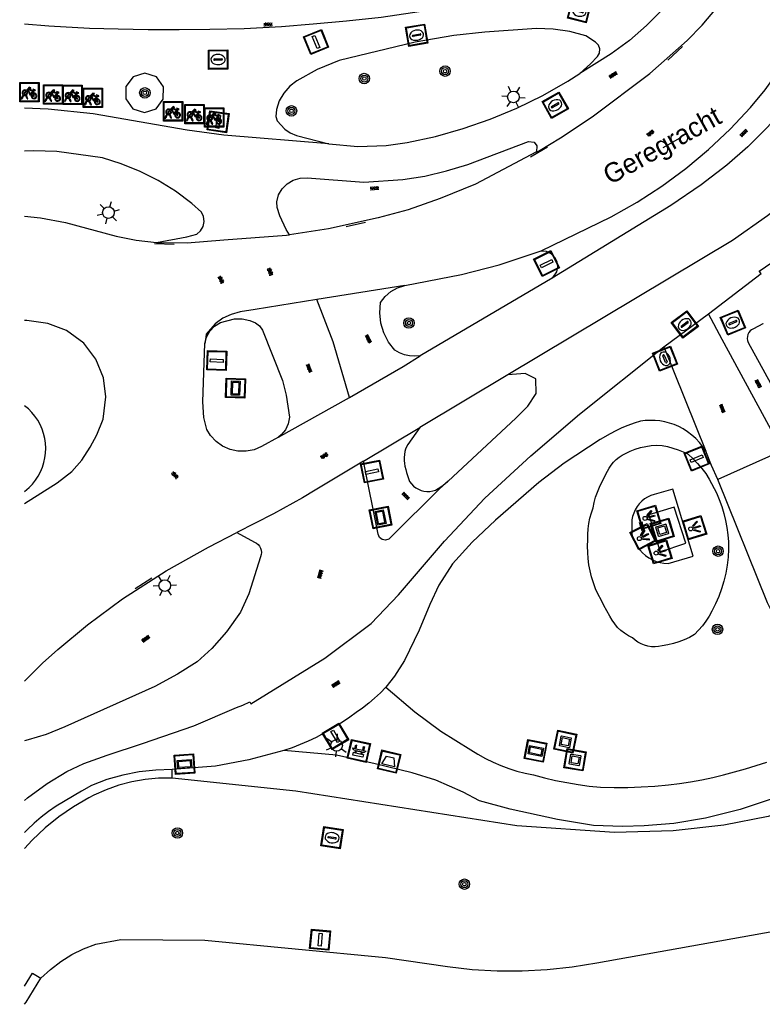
# Model space of a CAD drawing. Header units: metres. Extents: x 93870 to 95789, y 463036 to 464040.
# Tile 6 of 256: x 93872 to 93910, y 463196 to 463247. Entities that reach past the tile are written whole.
import ezdxf
from ezdxf.enums import TextEntityAlignment as Align

# ---------------------------------------------------------------- set-up
doc = ezdxf.new("R2010")
doc.units = ezdxf.units.M
doc.header["$LTSCALE"] = 25.4
for name, color, linetype in [('G_GRENS_ALGEMEEN_0', 7, 'Continuous'), ('Q_AFVALBAK_0', 7, 'Continuous'), ('Q_BANK_0', 7, 'Continuous'), ('Q_BOOM_0', 3, 'Continuous'), ('Q_BRANDKRAAN_0', 5, 'Continuous'), ('Q_FIETSENREK_0', 6, 'Continuous'), ('Q_GASPUT_0', 7, 'Continuous'), ('Q_INFORMATIEBORD_0', 7, 'Continuous'), ('Q_INSPECTIE_OF_RIOOLPUT_0', 253, 'Continuous'), ('Q_KUNSTOBJECT_0', 7, 'Continuous'), ('Q_LICHTMAST_0', 2, 'Continuous'), ('Q_LICHTPUNT_0', 7, 'Continuous'), ('Q_LIJNAFWATERING_LIJN_0', 7, 'Continuous'), ('Q_VERKEERSBORDPAAL_0', 40, 'Continuous'), ('Q_WATERLEIDINGPUT_0', 5, 'Continuous'), ('Q_WEGWIJZER_0', 7, 'Continuous'), ('S_GBKN_SYMBOOL_GV_GROOT_0', 7, 'Continuous'), ('S_GBKN_SYMBOOL_OV_GROOT_0', 7, 'Continuous'), ('T_CULTUURGRENS_0', 76, 'Continuous'), ('T_HEK_LIJN_0', 6, 'Continuous'), ('T_WALBESCHERMING_0', 45, 'Continuous'), ('V_WEGGRENS_0', 7, 'Continuous'), ('W_WATERGRENS_0', 5, 'Continuous'), ('Z_STRAATNAAM_0', 252, 'Continuous')]:
    doc.layers.add(name, color=color, linetype=linetype)
doc.layers.add('Q_PAAL_STEEN_0', color=7, linetype='Continuous', true_color=0xa97373)

# ---------------------------------------------------------------- blocks, each defined once
blk = doc.blocks.new('Q_AFVALBAK')
for points in [[(-0.5, 0.5), (0.5, 0.5), (0.5, -0.5), (-0.5, -0.5)], [(-0.336, 0.197), (0.331, 0.197), (0.19, -0.251), (-0.196, -0.251)]]:
    blk.add_lwpolyline(points, close=True)
blk.add_lwpolyline([(-0.442, 0.464), (0.438, 0.464, -0.414214), (0.459, 0.442), (0.459, -0.437, -0.414214), (0.438, -0.459), (-0.442, -0.459, -0.414214), (-0.463, -0.437), (-0.463, 0.442), (-0.463, 0.444), (-0.463, 0.446), (-0.463, 0.448), (-0.462, 0.45), (-0.461, 0.451), (-0.46, 0.453), (-0.459, 0.455), (-0.458, 0.456), (-0.457, 0.457), (-0.456, 0.459), (-0.454, 0.46), (-0.453, 0.461), (-0.451, 0.462), (-0.449, 0.462), (-0.447, 0.463), (-0.446, 0.463), (-0.444, 0.464), (-0.442, 0.464)], format="xyb")
blk = doc.blocks.new('Q_WEGWIJZER')
for points in [[(-0.5, 0.5), (0.5, 0.5), (0.5, -0.5), (-0.5, -0.5)], [(-0.369, 0.22), (0.358, 0.22), (0.358, -0.214), (-0.369, -0.214)]]:
    blk.add_lwpolyline(points, close=True)
for points in [[(-0.442, 0.464), (0.438, 0.464, -0.414214), (0.459, 0.442), (0.459, -0.437, -0.414214), (0.438, -0.459), (-0.442, -0.459, -0.414214), (-0.463, -0.437), (-0.463, 0.442), (-0.463, 0.444), (-0.463, 0.446), (-0.463, 0.448), (-0.462, 0.45), (-0.461, 0.451), (-0.46, 0.453), (-0.459, 0.455), (-0.458, 0.456), (-0.457, 0.457), (-0.456, 0.459), (-0.454, 0.46), (-0.453, 0.461), (-0.451, 0.462), (-0.449, 0.462), (-0.447, 0.463), (-0.446, 0.463), (-0.444, 0.464), (-0.442, 0.464)], [(-0.287, 0.16), (0.281, 0.16, -0.414214), (0.303, 0.139), (0.303, -0.134, -0.414214), (0.281, -0.156), (-0.287, -0.156, -0.414214), (-0.308, -0.134), (-0.308, 0.139), (-0.308, 0.14), (-0.308, 0.142), (-0.307, 0.144), (-0.307, 0.146), (-0.306, 0.148), (-0.305, 0.149), (-0.304, 0.151), (-0.303, 0.152), (-0.302, 0.154), (-0.3, 0.155), (-0.299, 0.156), (-0.297, 0.157), (-0.296, 0.158), (-0.294, 0.159), (-0.292, 0.159), (-0.29, 0.16), (-0.288, 0.16), (-0.287, 0.16)]]:
    blk.add_lwpolyline(points, format="xyb")
blk = doc.blocks.new('Q_INFORMATIEBORD')
for points in [[(-0.5, 0.5), (0.5, 0.5), (0.5, -0.5), (-0.5, -0.5)], [(-0.369, 0.22), (0.358, 0.22), (0.358, -0.214), (-0.369, -0.214)]]:
    blk.add_lwpolyline(points, close=True)
for points in [[(-0.442, 0.464), (0.438, 0.464, -0.414214), (0.459, 0.442), (0.459, -0.437, -0.414214), (0.438, -0.459), (-0.442, -0.459, -0.414214), (-0.463, -0.437), (-0.463, 0.442), (-0.463, 0.444), (-0.463, 0.446), (-0.463, 0.448), (-0.462, 0.45), (-0.461, 0.451), (-0.46, 0.453), (-0.459, 0.455), (-0.458, 0.456), (-0.457, 0.457), (-0.456, 0.459), (-0.454, 0.46), (-0.453, 0.461), (-0.451, 0.462), (-0.449, 0.462), (-0.447, 0.463), (-0.446, 0.463), (-0.444, 0.464), (-0.442, 0.464)], [(-0.287, 0.16), (0.281, 0.16, -0.414214), (0.303, 0.139), (0.303, -0.134, -0.414214), (0.281, -0.156), (-0.287, -0.156, -0.414214), (-0.308, -0.134), (-0.308, 0.139), (-0.308, 0.14), (-0.308, 0.142), (-0.307, 0.144), (-0.307, 0.146), (-0.306, 0.148), (-0.305, 0.149), (-0.304, 0.151), (-0.303, 0.152), (-0.302, 0.154), (-0.3, 0.155), (-0.299, 0.156), (-0.297, 0.157), (-0.296, 0.158), (-0.294, 0.159), (-0.292, 0.159), (-0.29, 0.16), (-0.288, 0.16), (-0.287, 0.16)]]:
    blk.add_lwpolyline(points, format="xyb")
blk = doc.blocks.new('Q_LICHTMAST')
for points in [[(0, 0.3), (0, 0.6)], [(-0.26, 0.15), (-0.52, 0.3)], [(0.26, 0.15), (0.52, 0.3)], [(-0.26, -0.15), (-0.52, -0.3)], [(0, -0.3), (0, -0.6)], [(0.26, -0.15), (0.52, -0.3)]]:
    blk.add_lwpolyline(points)
blk.add_circle((0, 0), 0.3)
blk = doc.blocks.new('Q_VERKEERSBORDPAAL')
for points in [[(-0.5, 0.5), (0.5, 0.5), (0.5, -0.5), (-0.5, -0.5)], [(-0.08, 0.333), (0.071, 0.333), (0.071, -0.329), (-0.08, -0.329)]]:
    blk.add_lwpolyline(points, close=True)
blk.add_lwpolyline([(-0.442, 0.464), (0.438, 0.464, -0.414214), (0.459, 0.442), (0.459, -0.437, -0.414214), (0.438, -0.459), (-0.442, -0.459, -0.414214), (-0.463, -0.437), (-0.463, 0.442), (-0.463, 0.444), (-0.463, 0.446), (-0.463, 0.448), (-0.462, 0.45), (-0.461, 0.451), (-0.46, 0.453), (-0.459, 0.455), (-0.458, 0.456), (-0.457, 0.457), (-0.456, 0.459), (-0.454, 0.46), (-0.453, 0.461), (-0.451, 0.462), (-0.449, 0.462), (-0.447, 0.463), (-0.446, 0.463), (-0.444, 0.464), (-0.442, 0.464)], format="xyb")
blk = doc.blocks.new('Q_PAAL_STEEN')
for points in [[(-0.5, 0.5), (0.5, 0.5), (0.5, -0.5), (-0.5, -0.5)], [(-0.08, 0.333), (0.071, 0.333), (0.071, -0.329), (-0.08, -0.329)]]:
    blk.add_lwpolyline(points, close=True)
blk.add_lwpolyline([(-0.442, 0.464), (0.438, 0.464, -0.414214), (0.459, 0.442), (0.459, -0.437, -0.414214), (0.438, -0.459), (-0.442, -0.459, -0.414214), (-0.463, -0.437), (-0.463, 0.442), (-0.463, 0.444), (-0.463, 0.446), (-0.463, 0.448), (-0.462, 0.45), (-0.461, 0.451), (-0.46, 0.453), (-0.459, 0.455), (-0.458, 0.456), (-0.457, 0.457), (-0.456, 0.459), (-0.454, 0.46), (-0.453, 0.461), (-0.451, 0.462), (-0.449, 0.462), (-0.447, 0.463), (-0.446, 0.463), (-0.444, 0.464), (-0.442, 0.464)], format="xyb")
blk = doc.blocks.new('Q_GASPUT')
blk.add_lwpolyline([(-0.5, 0.5), (0.5, 0.5), (0.5, -0.5), (-0.5, -0.5)], close=True)
for points in [[(-0.442, 0.464), (0.438, 0.464, -0.414214), (0.459, 0.442), (0.459, -0.437, -0.414214), (0.438, -0.459), (-0.442, -0.459, -0.414214), (-0.463, -0.437), (-0.463, 0.442), (-0.463, 0.444), (-0.463, 0.446), (-0.463, 0.448), (-0.462, 0.45), (-0.461, 0.451), (-0.46, 0.453), (-0.459, 0.455), (-0.458, 0.456), (-0.457, 0.457), (-0.456, 0.459), (-0.454, 0.46), (-0.453, 0.461), (-0.451, 0.462), (-0.449, 0.462), (-0.447, 0.463), (-0.446, 0.463), (-0.444, 0.464), (-0.442, 0.464)], [(-0.345, 0.105, 0.380426), (-0.276, -0.18)], [(-0.008, 0.266, 0.240218), (-0.345, 0.105)], [(-0.194, 0.045, 0.853344), (-0.194, -0.032)], [(0.331, 0.111, 0.240191), (-0.008, 0.266)], [(0.185, -0.032, 0.849746), (0.185, 0.045)], [(0.267, -0.176, 0.380426), (0.331, 0.111)], [(-0.276, -0.18, 0.148452), (0.012, -0.257)], [(0.012, -0.257, 0.131742), (0.267, -0.176)]]:
    blk.add_lwpolyline(points, format="xyb")
for points in [[(-0.194, 0.045), (0.185, 0.045)], [(0.185, -0.032), (-0.194, -0.032)]]:
    blk.add_lwpolyline(points)
blk = doc.blocks.new('Q_WATERLEIDINGPUT')
blk.add_lwpolyline([(-0.5, 0.5), (0.5, 0.5), (0.5, -0.5), (-0.5, -0.5)], close=True)
for points in [[(-0.442, 0.464), (0.438, 0.464, -0.414214), (0.459, 0.442), (0.459, -0.437, -0.414214), (0.438, -0.459), (-0.442, -0.459, -0.414214), (-0.463, -0.437), (-0.463, 0.442), (-0.463, 0.444), (-0.463, 0.446), (-0.463, 0.448), (-0.462, 0.45), (-0.461, 0.451), (-0.46, 0.453), (-0.459, 0.455), (-0.458, 0.456), (-0.457, 0.457), (-0.456, 0.459), (-0.454, 0.46), (-0.453, 0.461), (-0.451, 0.462), (-0.449, 0.462), (-0.447, 0.463), (-0.446, 0.463), (-0.444, 0.464), (-0.442, 0.464)], [(-0.345, 0.105, 0.380426), (-0.276, -0.18)], [(-0.008, 0.266, 0.240218), (-0.345, 0.105)], [(-0.194, 0.045, 0.853344), (-0.194, -0.032)], [(0.331, 0.111, 0.240191), (-0.008, 0.266)], [(0.185, -0.032, 0.849746), (0.185, 0.045)], [(0.267, -0.176, 0.380426), (0.331, 0.111)], [(-0.276, -0.18, 0.148452), (0.012, -0.257)], [(0.012, -0.257, 0.131742), (0.267, -0.176)]]:
    blk.add_lwpolyline(points, format="xyb")
for points in [[(-0.194, 0.045), (0.185, 0.045)], [(0.185, -0.032), (-0.194, -0.032)]]:
    blk.add_lwpolyline(points)
blk = doc.blocks.new('Q_INSPECTIE_OF_RIOOLPUT')
blk.add_lwpolyline([(-0.5, 0.5), (0.5, 0.5), (0.5, -0.5), (-0.5, -0.5)], close=True)
for points in [[(-0.442, 0.464), (0.438, 0.464, -0.414214), (0.459, 0.442), (0.459, -0.437, -0.414214), (0.438, -0.459), (-0.442, -0.459, -0.414214), (-0.463, -0.437), (-0.463, 0.442), (-0.463, 0.444), (-0.463, 0.446), (-0.463, 0.448), (-0.462, 0.45), (-0.461, 0.451), (-0.46, 0.453), (-0.459, 0.455), (-0.458, 0.456), (-0.457, 0.457), (-0.456, 0.459), (-0.454, 0.46), (-0.453, 0.461), (-0.451, 0.462), (-0.449, 0.462), (-0.447, 0.463), (-0.446, 0.463), (-0.444, 0.464), (-0.442, 0.464)], [(-0.345, 0.105, 0.380426), (-0.276, -0.18)], [(-0.008, 0.266, 0.240218), (-0.345, 0.105)], [(-0.194, 0.045, 0.853344), (-0.194, -0.032)], [(0.331, 0.111, 0.240191), (-0.008, 0.266)], [(0.185, -0.032, 0.849746), (0.185, 0.045)], [(0.267, -0.176, 0.380426), (0.331, 0.111)], [(-0.276, -0.18, 0.148452), (0.012, -0.257)], [(0.012, -0.257, 0.131742), (0.267, -0.176)]]:
    blk.add_lwpolyline(points, format="xyb")
for points in [[(-0.194, 0.045), (0.185, 0.045)], [(0.185, -0.032), (-0.194, -0.032)]]:
    blk.add_lwpolyline(points)
blk = doc.blocks.new('Q_BRANDKRAAN')
blk.add_lwpolyline([(-0.5, 0.5), (0.5, 0.5), (0.5, -0.5), (-0.5, -0.5)], close=True)
for points in [[(-0.442, 0.464), (0.438, 0.464, -0.414214), (0.459, 0.442), (0.459, -0.437, -0.414214), (0.438, -0.459), (-0.442, -0.459, -0.414214), (-0.463, -0.437), (-0.463, 0.442), (-0.463, 0.444), (-0.463, 0.446), (-0.463, 0.448), (-0.462, 0.45), (-0.461, 0.451), (-0.46, 0.453), (-0.459, 0.455), (-0.458, 0.456), (-0.457, 0.457), (-0.456, 0.459), (-0.454, 0.46), (-0.453, 0.461), (-0.451, 0.462), (-0.449, 0.462), (-0.447, 0.463), (-0.446, 0.463), (-0.444, 0.464), (-0.442, 0.464)], [(-0.345, 0.105, 0.380426), (-0.276, -0.18)], [(-0.008, 0.266, 0.240218), (-0.345, 0.105)], [(-0.194, 0.045, 0.853344), (-0.194, -0.032)], [(0.331, 0.111, 0.240191), (-0.008, 0.266)], [(0.185, -0.032, 0.849746), (0.185, 0.045)], [(0.267, -0.176, 0.380426), (0.331, 0.111)], [(-0.276, -0.18, 0.148452), (0.012, -0.257)], [(0.012, -0.257, 0.131742), (0.267, -0.176)]]:
    blk.add_lwpolyline(points, format="xyb")
for points in [[(-0.194, 0.045), (0.185, 0.045)], [(0.185, -0.032), (-0.194, -0.032)]]:
    blk.add_lwpolyline(points)
blk = doc.blocks.new('Q_FIETSENREK')
for points in [[(-0.5, 0.5), (0.5, 0.5), (0.5, -0.5), (-0.5, -0.5)], [(-0.063, 0.145), (0.184, 0.054), (0.037, -0.093)]]:
    blk.add_lwpolyline(points, close=True)
for points in [[(-0.442, 0.464), (0.438, 0.464, -0.414214), (0.459, 0.442), (0.459, -0.437, -0.414214), (0.438, -0.459), (-0.442, -0.459, -0.414214), (-0.463, -0.437), (-0.463, 0.442), (-0.463, 0.444), (-0.463, 0.446), (-0.463, 0.448), (-0.462, 0.45), (-0.461, 0.451), (-0.46, 0.453), (-0.459, 0.455), (-0.458, 0.456), (-0.457, 0.457), (-0.456, 0.459), (-0.454, 0.46), (-0.453, 0.461), (-0.451, 0.462), (-0.449, 0.462), (-0.447, 0.463), (-0.446, 0.463), (-0.444, 0.464), (-0.442, 0.464)], [(-0.181, 0.106, 0.847256), (-0.324, -0.144)], [(-0.193, 0.075, 0.842492), (-0.305, -0.118)], [(-0.171, 0.065, 0.053288), (-0.193, 0.075)], [(-0.185, -0.134, 0.502492), (-0.147, 0.044)], [(-0.149, 0.089, 0.06236), (-0.181, 0.106)], [(-0.165, -0.161, 0.494489), (-0.125, 0.068)], [(-0.324, -0.144, 0.089606), (-0.421, -0.348)], [(-0.296, -0.162, 0.110942), (-0.375, -0.348)], [(-0.294, -0.105, 0.006942), (-0.305, -0.118)], [(-0.296, -0.162, 0.02458), (-0.283, -0.168)], [(-0.212, -0.105, 0.381614), (-0.294, -0.105)], [(-0.283, -0.168, 0.148109), (-0.198, -0.173)], [(-0.223, -0.136, 0.533998), (-0.276, -0.136)], [(-0.276, -0.136, 0.009682), (-0.271, -0.138)], [(-0.271, -0.138, 0.120201), (-0.218, -0.144)], [(-0.218, -0.144, 0.003554), (-0.223, -0.136)], [(-0.185, -0.134, 0.017985), (-0.212, -0.105)], [(-0.122, -0.348, 0.075837), (-0.198, -0.173)], [(-0.075, -0.348, 0.094234), (-0.165, -0.161)], [(0.095, -0.16, 0.385208), (0.186, -0.333)], [(0.209, -0.054, 0.224648), (0.108, -0.128)], [(0.126, -0.171, 0.376993), (0.197, -0.303)], [(0.212, -0.086, 0.20829), (0.139, -0.139)], [(0.186, -0.333, 1), (0.287, -0.06)], [(0.197, -0.303, 1), (0.276, -0.09)], [(0.287, -0.06, 0.086253), (0.238, -0.051)], [(0.276, -0.09, 0.079305), (0.241, -0.083)]]:
    blk.add_lwpolyline(points, format="xyb")
for points in [[(-0.171, 0.065), (-0.263, -0.038), (-0.239, -0.059), (-0.147, 0.044)], [(0.081, 0.221), (-0.003, 0.252), (-0.149, 0.089)], [(-0.125, 0.068), (-0.086, 0.111), (0.018, -0.131), (0.095, -0.16)], [(0.238, -0.051), (0.229, 0.053), (0.261, 0.093), (0.302, 0.078), (0.314, 0.11), (0.192, 0.155), (0.18, 0.123), (0.231, 0.104), (0.207, 0.076), (-0.04, 0.167), (0, 0.216), (0.07, 0.191), (0.081, 0.221)], [(0.209, -0.054), (0.199, 0.029), (0.057, -0.108)], [(-0.421, -0.348), (-0.375, -0.348)], [(-0.122, -0.348), (-0.075, -0.348)], [(0.057, -0.108), (0.108, -0.128)], [(0.126, -0.171), (0.253, -0.218), (0.241, -0.083)], [(0.139, -0.139), (0.222, -0.17), (0.212, -0.086)]]:
    blk.add_lwpolyline(points)
blk = doc.blocks.new('Q_BANK')
blk.add_lwpolyline([(-0.5, 0.5), (0.5, 0.5), (0.5, -0.5), (-0.5, -0.5)], close=True)
blk.add_lwpolyline([(-0.442, 0.464), (0.438, 0.464, -0.414214), (0.459, 0.442), (0.459, -0.437, -0.414214), (0.438, -0.459), (-0.442, -0.459, -0.414214), (-0.463, -0.437), (-0.463, 0.442), (-0.463, 0.444), (-0.463, 0.446), (-0.463, 0.448), (-0.462, 0.45), (-0.461, 0.451), (-0.46, 0.453), (-0.459, 0.455), (-0.458, 0.456), (-0.457, 0.457), (-0.456, 0.459), (-0.454, 0.46), (-0.453, 0.461), (-0.451, 0.462), (-0.449, 0.462), (-0.447, 0.463), (-0.446, 0.463), (-0.444, 0.464), (-0.442, 0.464)], format="xyb")
for points in [[(-0.267, 0.022), (-0.366, -0.078)], [(-0.18, 0.132), (-0.267, 0.132), (-0.267, 0.276)], [(-0.267, 0.276), (0.258, 0.276), (0.258, 0.132), (0.173, 0.132)], [(-0.18, 0.022), (-0.267, 0.022)], [(-0.267, 0.022), (-0.18, 0.022)], [(-0.18, 0.022), (-0.18, 0.132)], [(-0.18, 0.132), (-0.144, 0.132)], [(-0.144, 0.132), (-0.144, 0.022)], [(0.131, 0.132), (-0.144, 0.132)], [(0.131, 0.022), (-0.144, 0.022)], [(-0.144, 0.022), (0.131, 0.022)], [(0.131, 0.022), (-0.144, 0.022)], [(-0.144, 0.022), (0.131, 0.022)], [(-0.144, 0.022), (0.131, 0.022)], [(0.131, 0.022), (0.131, 0.132)], [(0.131, 0.132), (0.173, 0.132)], [(0.173, 0.132), (0.173, 0.022)], [(0.173, 0.022), (0.255, 0.022)], [(0.173, 0.022), (0.255, 0.022)], [(0.255, 0.022), (0.357, -0.078)], [(-0.236, -0.078), (-0.366, -0.078)], [(-0.192, -0.078), (-0.192, -0.27), (-0.236, -0.27), (-0.236, -0.078)], [(-0.236, -0.078), (-0.192, -0.078)], [(0.183, -0.078), (-0.192, -0.078)], [(0.226, -0.078), (0.226, -0.268), (0.183, -0.268), (0.183, -0.078)], [(0.183, -0.078), (0.226, -0.078)], [(0.357, -0.078), (0.226, -0.078)]]:
    blk.add_lwpolyline(points)
blk = doc.blocks.new('Q_KUNSTOBJECT')
for points in [[(-0.5, 0.5), (0.5, 0.5), (0.5, -0.5), (-0.5, -0.5)], [(-0.184, 0.184), (0.177, 0.184), (0.177, -0.178), (-0.184, -0.178)]]:
    blk.add_lwpolyline(points, close=True)
for points in [[(-0.442, 0.464), (0.438, 0.464, -0.414214), (0.459, 0.442), (0.459, -0.437, -0.414214), (0.438, -0.459), (-0.442, -0.459, -0.414214), (-0.463, -0.437), (-0.463, 0.442), (-0.463, 0.444), (-0.463, 0.446), (-0.463, 0.448), (-0.462, 0.45), (-0.461, 0.451), (-0.46, 0.453), (-0.459, 0.455), (-0.458, 0.456), (-0.457, 0.457), (-0.456, 0.459), (-0.454, 0.46), (-0.453, 0.461), (-0.451, 0.462), (-0.449, 0.462), (-0.447, 0.463), (-0.446, 0.463), (-0.444, 0.464), (-0.442, 0.464)], [(-0.245, 0.267), (0.236, 0.267, -0.414214), (0.257, 0.245), (0.257, -0.239, -0.414214), (0.236, -0.261), (-0.245, -0.261, -0.414214), (-0.266, -0.239), (-0.266, 0.245, -0.414214), (-0.245, 0.267)]]:
    blk.add_lwpolyline(points, format="xyb")
blk = doc.blocks.new('Q_LICHTPUNT')
for points in [[(-0.5, 0.5), (0.5, 0.5), (0.5, -0.5), (-0.5, -0.5)], [(-0.463, 0.464), (0.459, 0.464), (0.459, -0.459), (-0.463, -0.459)], [(-0.123, 0.08), (-0.077, 0.051), (-0.255, -0.233), (-0.301, -0.204)], [(-0.033, 0.032), (0.021, 0.032), (0.021, -0.303), (-0.033, -0.303)], [(0.075, 0.051), (0.121, 0.079), (0.293, -0.209), (0.247, -0.236)]]:
    blk.add_lwpolyline(points, close=True)
blk.add_circle((-0.002, 0.21), 0.103)
blk = doc.blocks.new('Q_BOOM')
for radius in [0.27, 0.18, 0.09]:
    blk.add_circle((0, 0), radius)
blk = doc.blocks.new('S_GBKN_SYMBOOL_OV_GROOT')
for points in [[(-0.21875, 0.0625), (0.21875, 0.0625)], [(-0.21875, 0), (0.21875, 0)], [(-0.1875, 0.0625), (-0.1875, 0)], [(-0.125, 0.09375), (-0.125, 0.0625)], [(-0.125, 0), (-0.125, -0.0625)], [(-0.0625, 0.0625), (-0.0625, 0)], [(0, 0.09375), (0, 0.0625)], [(0, 0), (0, -0.0625)], [(0.0625, 0.0625), (0.0625, 0)], [(0.125, 0.09375), (0.125, 0.0625)], [(0.125, 0), (0.125, -0.0625)], [(0.1875, 0.0625), (0.1875, 0)], [(-0.21875, -0.0625), (0.21875, -0.0625)], [(-0.1875, -0.0625), (-0.1875, -0.09375)], [(-0.0625, -0.0625), (-0.0625, -0.09375)], [(0.0625, -0.0625), (0.0625, -0.09375)], [(0.1875, -0.0625), (0.1875, -0.09375)]]:
    blk.add_lwpolyline(points)
blk = doc.blocks.new('S_GBKN_SYMBOOL_GV_GROOT')
for points in [[(-0.1875, 0.03125), (-0.09375, 0.09375)], [(-0.1875, -0.0625), (0.0625, 0.09375)], [(-0.1875, 0.09375), (0.125, -0.09375)], [(-0.1875, 0), (-0.03125, -0.09375)], [(-0.125, -0.09375), (0.1875, 0.09375)], [(-0.0625, 0.09375), (0.1875, -0.0625)], [(0.03125, -0.09375), (0.1875, 0)], [(0.09375, 0.09375), (0.1875, 0.03125)]]:
    blk.add_lwpolyline(points)

msp = doc.modelspace()

# ---------------------------------------------------------------- linework, layer by layer
at = {"layer": 'G_GRENS_ALGEMEEN_0'}
for p, q in [((93906.028, 463219.798), (93905.427, 463221.654)), ((93879.514, 463207.68), (93879.52, 463208.126))]:
    msp.add_line(p, q, dxfattribs=at)
for points in [[(93905.427, 463221.654), (93904.12, 463221.26), (93904.7, 463219.348), (93906.028, 463219.798)], [(93879.514, 463207.68), (93878.819, 463207.671), (93878.127, 463207.605), (93877.442, 463207.483), (93876.77, 463207.307), (93876.114, 463207.075), (93875.48, 463206.792), (93875.214, 463206.657), (93874.422, 463206.2), (93873.668, 463205.683), (93872.957, 463205.107), (93872.293, 463204.478), (93871.898, 463204.04)], [(93871.898, 463196.941), (93872.31, 463197.611), (93872.74, 463197.346)]]:
    msp.add_lwpolyline(points, dxfattribs=at)
at = {"layer": 'Q_LIJNAFWATERING_LIJN_0'}
for p, q in [((93905.102, 463244.73), (93905.858, 463245.426)), ((93898.007, 463239.742), (93898.899, 463240.254)), ((93888.506, 463236.148), (93889.497, 463236.363)), ((93879.629, 463235.209), (93878.6, 463235.247)), ((93877.602, 463217.462), (93878.461, 463218.014))]:
    msp.add_line(p, q, dxfattribs=at)
msp.add_lwpolyline([(93871.898, 463246.6), (93873.159, 463246.503), (93875.243, 463246.382), (93876.729, 463246.338), (93878.271, 463246.31), (93879.877, 463246.314), (93881.462, 463246.325), (93883.235, 463246.35), (93885.154, 463246.466), (93886.791, 463246.602), (93888.524, 463246.751), (93890.301, 463246.947), (93891.922, 463247.18), (93894.431, 463247.569), (93897.134, 463248.047), (93899.873, 463248.627)], dxfattribs=at)
at = {"layer": 'T_CULTUURGRENS_0'}
msp.add_lwpolyline([(93925.612, 463201.784), (93924.626, 463202.528), (93924.061, 463203.221), (93923.702, 463203.923), (93923.223, 463205.142), (93922.719, 463206.166), (93922.21, 463206.733), (93921.309, 463207.12), (93920.223, 463207.315), (93919.159, 463207.361), (93914.265, 463206.898), (93912.554, 463206.446), (93910.284, 463205.7), (93907.995, 463205.241), (93905.386, 463204.946), (93902.349, 463204.871), (93897.301, 463205.22), (93885.901, 463207.008), (93879.514, 463207.68)], dxfattribs=at)
at = {"layer": 'T_HEK_LIJN_0'}
for points in [[(93901.26, 463217.744), (93901.165, 463218.053), (93901.088, 463218.366), (93901.029, 463218.683), (93900.988, 463219.003), (93900.966, 463219.325), (93900.962, 463219.648), (93900.977, 463219.97), (93900.976, 463220.251), (93900.993, 463220.532), (93901.029, 463220.811), (93901.083, 463221.087), (93901.156, 463221.359), (93901.247, 463221.625), (93901.3, 463221.9), (93901.373, 463222.17), (93901.465, 463222.434), (93901.575, 463222.691), (93901.704, 463222.94), (93901.988, 463223.51), (93902.079, 463223.676), (93902.186, 463223.832), (93902.307, 463223.977), (93902.441, 463224.11), (93902.588, 463224.23), (93902.745, 463224.335), (93902.911, 463224.425), (93903.164, 463224.546), (93903.425, 463224.648), (93903.692, 463224.731), (93903.965, 463224.795), (93904.242, 463224.84), (93904.521, 463224.864), (93904.805, 463224.831), (93905.087, 463224.779), (93905.364, 463224.708), (93905.636, 463224.618), (93905.901, 463224.511), (93906.158, 463224.385), (93906.406, 463224.157), (93906.639, 463223.914), (93906.857, 463223.658), (93907.06, 463223.389), (93907.245, 463223.108), (93907.615, 463222.39)], [(93907.615, 463222.39), (93907.762, 463222.046), (93907.889, 463221.695), (93907.997, 463221.337), (93908.086, 463220.974), (93908.155, 463220.606), (93908.204, 463220.236), (93908.233, 463219.863), (93908.241, 463219.489), (93908.214, 463219.073), (93908.164, 463218.659), (93908.09, 463218.249), (93907.993, 463217.844), (93907.873, 463217.445), (93907.73, 463217.053), (93907.565, 463216.67), (93907.379, 463216.297), (93907.234, 463216.03), (93907.07, 463215.774), (93906.888, 463215.53), (93906.688, 463215.301), (93906.472, 463215.087), (93906.215, 463214.939), (93905.949, 463214.811), (93905.673, 463214.702), (93905.39, 463214.614), (93905.102, 463214.547), (93904.809, 463214.502), (93904.628, 463214.464), (93904.443, 463214.448), (93904.258, 463214.454), (93904.075, 463214.481), (93903.896, 463214.53), (93903.724, 463214.599), (93903.562, 463214.688), (93903.411, 463214.796), (93903.274, 463214.92), (93903.065, 463215.023), (93902.867, 463215.147), (93902.682, 463215.29), (93902.514, 463215.451), (93902.362, 463215.629), (93902.23, 463215.821), (93902.117, 463216.025), (93901.959, 463216.303), (93901.805, 463216.584), (93901.656, 463216.868), (93901.512, 463217.154), (93901.372, 463217.442), (93901.26, 463217.744)]]:
    msp.add_lwpolyline(points, dxfattribs=at)
at = {"layer": 'T_WALBESCHERMING_0'}
msp.add_lwpolyline([(93876.87, 463199.35), (93881.2, 463199.32), (93890.53, 463198.42), (93893.728, 463197.956), (93895.01, 463197.807), (93896.298, 463197.731), (93897.588, 463197.726), (93898.876, 463197.795), (93900.159, 463197.935), (93901.432, 463198.147), (93918.07, 463201.123), (93919.572, 463201.316), (93921.078, 463201.479), (93922.587, 463201.611), (93924.099, 463201.713), (93925.612, 463201.784)], dxfattribs=at)
at = {"layer": 'V_WEGGRENS_0'}
for p, q in [((93878.708, 463235.318), (93880.294, 463235.305)), ((93880.294, 463235.305), (93882.18, 463235.448)), ((93908.446, 463235.425), (93896.845, 463228.489)), ((93891.521, 463233.098), (93886.98, 463232.365)), ((93899.126, 463233.481), (93892.319, 463229.463)), ((93886.98, 463232.365), (93883.803, 463231.856)), ((93904.894, 463229.926), (93907.196, 463231.637)), ((93907.915, 463230.304), (93907.196, 463231.637)), ((93881.235, 463230.299), (93881.205, 463230.094)), ((93910.637, 463225.262), (93907.915, 463230.304)), ((93904.894, 463229.926), (93907.059, 463224.544)), ((93896.845, 463228.489), (93892.304, 463225.774)), ((93885.551, 463225.581), (93888.67, 463227.314)), ((93885.002, 463225.276), (93885.551, 463225.581)), ((93889.394, 463224.035), (93892.304, 463225.774)), ((93910.946, 463224.544), (93907.685, 463223.092)), ((93884.742, 463221.309), (93882.863, 463220.346))]:
    msp.add_line(p, q, dxfattribs=at)
for points in [[(93929.51, 463301.87), (93923.664, 463259.337), (93922.924, 463255.617), (93922.31, 463253.172), (93921.753, 463251.185), (93921.349, 463250.046), (93921.2, 463249.632), (93920.683, 463248.423), (93919.689, 463246.608), (93918.602, 463244.943), (93916.864, 463242.622), (93915.672, 463241.268), (93914.5, 463240.13), (93912.592, 463238.515), (93910.253, 463236.693), (93908.446, 463235.425)], [(93907.754, 463252.344), (93907.336, 463251.254), (93906.831, 463250.201), (93906.242, 463249.194), (93905.572, 463248.238), (93904.826, 463247.341), (93904.009, 463246.507)], [(93898.32, 463239.992), (93898.425, 463240.024), (93899.555, 463240.72), (93901.194, 463241.807), (93904.174, 463244.033), (93906.095, 463245.73), (93906.873, 463246.523), (93907.615, 463247.413), (93908.254, 463248.322), (93908.842, 463249.321), (93909.326, 463250.321), (93909.744, 463251.403)], [(93909.813, 463233.835), (93912.663, 463235.774), (93913.702, 463236.579), (93915.928, 463238.574), (93917.059, 463239.679), (93918.128, 463240.844), (93919.134, 463242.064), (93920.072, 463243.337), (93920.949, 463244.651), (93921.757, 463246.007), (93922.484, 463247.408), (93923.127, 463248.85), (93923.683, 463250.327), (93923.803, 463250.72)], [(93898.565, 463234.891), (93902.187, 463236.639), (93903.517, 463237.395), (93904.801, 463238.229), (93906.033, 463239.137), (93907.209, 463240.117), (93908.325, 463241.164), (93909.378, 463242.275), (93910.128, 463243.187), (93910.808, 463244.153), (93911.414, 463245.167), (93911.942, 463246.223), (93912.39, 463247.316), (93912.754, 463248.44)], [(93914.633, 463247.825), (93914.062, 463246.567), (93912.929, 463244.657), (93912.103, 463243.477), (93911.208, 463242.346), (93910.249, 463241.271), (93909.228, 463240.254), (93908.148, 463239.298), (93906.819, 463238.289), (93905.251, 463237.219), (93899.126, 463233.481)], [(93900.56, 463244.028), (93901.115, 463244.543), (93901.468, 463244.907), (93901.569, 463245.093), (93901.587, 463245.304), (93901.517, 463245.504), (93901.372, 463245.659), (93900.879, 463245.986), (93900.039, 463246.197), (93899.182, 463246.323), (93898.317, 463246.364), (93895.658, 463246.177), (93894.05, 463245.99), (93892.056, 463245.652), (93888.144, 463244.705), (93886.995, 463244.236), (93885.961, 463243.658), (93885.587, 463243.377), (93885.278, 463243.026), (93885.046, 463242.62), (93884.901, 463242.175), (93884.869, 463241.825), (93884.939, 463241.598), (93885.326, 463241.163), (93885.616, 463240.972), (93885.937, 463240.841), (93887.601, 463240.402)], [(93904.009, 463246.507), (93903.127, 463245.743), (93902.185, 463245.053), (93900.56, 463244.028)], [(93877.485, 463242.218), (93878.083, 463242.017), (93878.684, 463242.206), (93879.06, 463242.712), (93879.066, 463243.342), (93878.701, 463243.856), (93878.103, 463244.057), (93877.502, 463243.868), (93877.126, 463243.362), (93877.12, 463242.732), (93877.485, 463242.218)], [(93887.601, 463240.402), (93889.109, 463240.277), (93890.557, 463240.312), (93891.651, 463240.472), (93893.103, 463240.79), (93894.534, 463241.194), (93895.938, 463241.683), (93897.31, 463242.254), (93898.646, 463242.906), (93899.941, 463243.637), (93900.56, 463244.028)], [(93887.601, 463240.402), (93882.177, 463240.851), (93880.29, 463241.115), (93875.432, 463241.956), (93873.118, 463242.197), (93871.898, 463242.254)], [(93885.574, 463235.714), (93885.394, 463235.992), (93885.073, 463236.691), (93884.944, 463237.113), (93884.916, 463237.413), (93885.015, 463237.766), (93885.199, 463238.082), (93885.456, 463238.343), (93885.77, 463238.532), (93886.121, 463238.636), (93886.487, 463238.65), (93889.415, 463238.422), (93891.424, 463238.561), (93892.559, 463238.745), (93893.678, 463239.008), (93894.776, 463239.348), (93897.916, 463240.522), (93898.204, 463240.49), (93898.338, 463240.311), (93898.32, 463239.992)], [(93878.708, 463235.318), (93880.275, 463235.605), (93880.785, 463235.745), (93880.986, 463235.912), (93881.121, 463236.136), (93881.175, 463236.392), (93881.142, 463236.651), (93881.025, 463236.885), (93880.538, 463237.326), (93879.694, 463237.955), (93878.799, 463238.509), (93877.859, 463238.983), (93876.881, 463239.374), (93875.914, 463239.678), (93873.567, 463240.002), (93872.358, 463240.048), (93871.898, 463240.028)], [(93898.32, 463239.992), (93895.184, 463238.317), (93893.359, 463237.577), (93891.698, 463236.993), (93890.149, 463236.584), (93887.592, 463236.015), (93885.574, 463235.714)], [(93871.898, 463236.682), (93872.715, 463236.592), (93874.014, 463236.35), (93876.619, 463235.642), (93877.657, 463235.436), (93878.708, 463235.318)], [(93882.18, 463235.448), (93885.417, 463235.693), (93885.574, 463235.714)], [(93891.521, 463233.098), (93894.45, 463233.671), (93896.406, 463234.17), (93898.565, 463234.891)], [(93898.565, 463234.891), (93898.829, 463234.863), (93899.07, 463234.75), (93899.259, 463234.564), (93899.378, 463234.326), (93899.412, 463234.063), (93899.357, 463233.803), (93899.126, 463233.481)], [(93907.196, 463231.637), (93909.923, 463233.714), (93909.813, 463233.835)], [(93892.319, 463229.463), (93892.047, 463229.443), (93891.774, 463229.463), (93891.508, 463229.522), (93891.252, 463229.619), (93891.014, 463229.752), (93890.689, 463230.173), (93890.446, 463230.645), (93890.293, 463231.153), (93890.234, 463231.68), (93890.272, 463232.21), (93890.509, 463232.523), (93890.805, 463232.783), (93891.147, 463232.977), (93891.521, 463233.098)], [(93888.67, 463227.314), (93887.827, 463230.18), (93886.98, 463232.365)], [(93883.803, 463231.856), (93883.02, 463231.73), (93882.56, 463231.607), (93882.129, 463231.402), (93881.743, 463231.122), (93881.276, 463230.582), (93881.235, 463230.299)], [(93871.898, 463221.843), (93873.589, 463222.916), (93874.331, 463223.496), (93874.851, 463224.087), (93875.291, 463224.756), (93875.633, 463225.389), (93875.956, 463226.203), (93876.088, 463227.354), (93875.969, 463228.335), (93875.584, 463229.293), (93874.96, 463230.124), (93874.069, 463230.774), (93873.102, 463231.128), (93872.014, 463231.297), (93871.898, 463231.289)], [(93881.205, 463230.094), (93881.286, 463230.437), (93881.456, 463230.747), (93881.701, 463231), (93882.005, 463231.179), (93882.744, 463231.379), (93883.138, 463231.376), (93883.523, 463231.295), (93883.826, 463231.169), (93884.033, 463231.009), (93884.187, 463230.798), (93885.212, 463228.193), (93885.41, 463227.428), (93885.567, 463226.302), (93885.507, 463225.962), (93885.36, 463225.648), (93885.138, 463225.384), (93885.002, 463225.276)], [(93909.998, 463231.16), (93910.013, 463231.12), (93909.524, 463230.866), (93909.431, 463230.816), (93909.35, 463230.748), (93909.284, 463230.666), (93909.236, 463230.571), (93909.208, 463230.47), (93909.201, 463230.364), (93909.216, 463230.26), (93909.251, 463230.16), (93911.64, 463225.795)], [(93885.002, 463225.276), (93884.131, 463224.786), (93883.746, 463224.621), (93883.335, 463224.539), (93882.916, 463224.542), (93882.507, 463224.631), (93882.124, 463224.803), (93881.785, 463225.049), (93881.503, 463225.359), (93881.312, 463225.673), (93881.15, 463226.281), (93881.103, 463227.088), (93881.205, 463230.094)], [(93871.898, 463206.517), (93872.056, 463206.655), (93873.07, 463207.395), (93874.088, 463208.01), (93874.959, 463208.429), (93876.155, 463208.862), (93877.995, 463209.464), (93880.633, 463210.374), (93882.84, 463211.311), (93883.166, 463211.442), (93883.525, 463211.618), (93883.578, 463211.502), (93887.397, 463213.871), (93889.785, 463215.657), (93891.201, 463217.136), (93893.573, 463219.901), (93895.653, 463222.129), (93898.028, 463224.314), (93900.541, 463226.454), (93904.894, 463229.926)], [(93888.67, 463227.314), (93891.443, 463228.924), (93892.319, 463229.463)], [(93893.758, 463222.99), (93897.263, 463226.25), (93897.876, 463226.861), (93898.3, 463227.514), (93898.282, 463228.275), (93897.731, 463228.56), (93896.845, 463228.489)], [(93871.898, 463222.47), (93872.134, 463222.666), (93872.308, 463222.849), (93872.465, 463223.046), (93872.603, 463223.258), (93872.722, 463223.48), (93872.82, 463223.713), (93872.897, 463223.954), (93872.951, 463224.2), (93872.983, 463224.451), (93872.992, 463224.703), (93872.978, 463224.955), (93872.941, 463225.205), (93872.882, 463225.45), (93872.801, 463225.689), (93872.699, 463225.92), (93872.576, 463226.14), (93872.433, 463226.349), (93872.273, 463226.544), (93872.095, 463226.723), (93871.902, 463226.885), (93871.898, 463226.888)], [(93905.431, 463225.915), (93905.191, 463225.998), (93904.946, 463226.062), (93904.696, 463226.106), (93904.444, 463226.131), (93904.19, 463226.136), (93903.936, 463226.121), (93903.685, 463226.087), (93903.36, 463225.987), (93903.041, 463225.872), (93902.727, 463225.742), (93902.421, 463225.597), (93902.121, 463225.437), (93901.614, 463225.155), (93899.746, 463223.935), (93898.452, 463222.93), (93896.21, 463220.994), (93895.009, 463219.846), (93893.996, 463218.736), (93893.288, 463217.639), (93892.812, 463216.639), (93892.267, 463215.313), (93891.51, 463213.752), (93891, 463212.932), (93890.55, 463212.36)], [(93892.304, 463225.774), (93891.688, 463224.895), (93891.621, 463224.777), (93891.569, 463224.652), (93891.534, 463224.521), (93891.513, 463224.371), (93891.502, 463224.219), (93891.501, 463224.067), (93891.511, 463223.916), (93891.532, 463223.765), (93891.574, 463223.606), (93891.619, 463223.447), (93891.668, 463223.289), (93891.719, 463223.133), (93891.774, 463222.977), (93891.865, 463222.855), (93891.972, 463222.746), (93892.093, 463222.653), (93892.225, 463222.577), (93892.367, 463222.519), (93892.514, 463222.482), (93892.666, 463222.465), (93892.819, 463222.469), (93892.969, 463222.493), (93893.115, 463222.538), (93893.252, 463222.616), (93893.383, 463222.702), (93893.51, 463222.795), (93893.632, 463222.895), (93893.725, 463222.965), (93893.758, 463222.99)], [(93907.059, 463224.544), (93906.908, 463224.775), (93906.737, 463224.993), (93906.548, 463225.195), (93906.343, 463225.38), (93906.122, 463225.547), (93905.888, 463225.694), (93905.664, 463225.813), (93905.431, 463225.915)], [(93907.685, 463223.092), (93907.362, 463223.802), (93907.059, 463224.544)], [(93889.394, 463224.035), (93888.614, 463223.568), (93886.903, 463222.53), (93886.246, 463222.131), (93884.742, 463221.309)], [(93893.758, 463222.99), (93893.335, 463222.612), (93890.828, 463220.132), (93890.703, 463220.003), (93890.532, 463219.949), (93890.356, 463219.983), (93890.218, 463220.097), (93890.15, 463220.263), (93889.394, 463224.035)], [(93913.892, 463213.316), (93913.831, 463213.343), (93913.403, 463213.556), (93912.984, 463213.788), (93912.575, 463214.038), (93912.178, 463214.305), (93911.903, 463214.518), (93911.642, 463214.748), (93911.394, 463214.992), (93911.161, 463215.251), (93910.944, 463215.523), (93910.744, 463215.807), (93910.56, 463216.103), (93910.395, 463216.409), (93910.248, 463216.724), (93907.685, 463223.092)], [(93905.356, 463222.59), (93904.405, 463222.316), (93904.229, 463222.257), (93904.061, 463222.177), (93903.904, 463222.079), (93903.759, 463221.962), (93903.629, 463221.83), (93903.516, 463221.683), (93903.42, 463221.524), (93903.344, 463221.355), (93903.288, 463221.178), (93903.253, 463220.996), (93903.24, 463220.81), (93903.248, 463220.625), (93903.238, 463220.453), (93903.251, 463220.28), (93903.288, 463220.112), (93903.346, 463219.949), (93903.426, 463219.796), (93903.532, 463219.616), (93903.656, 463219.449), (93903.798, 463219.296), (93903.955, 463219.159), (93904.126, 463219.04), (93904.309, 463218.939), (93904.501, 463218.859), (93904.701, 463218.8), (93904.906, 463218.762), (93905.114, 463218.747), (93906.419, 463219.126), (93905.356, 463222.59)], [(93871.898, 463212.676), (93872.832, 463213.601), (93873.622, 463214.317), (93875.149, 463215.583), (93876.95, 463216.922), (93879.202, 463218.378), (93881.391, 463219.592), (93882.863, 463220.346)], [(93882.863, 463220.346), (93883.765, 463219.854), (93883.864, 463219.8), (93883.952, 463219.727), (93884.023, 463219.64), (93884.077, 463219.54), (93884.11, 463219.431), (93884.122, 463219.319), (93884.112, 463219.206), (93884.081, 463219.097), (93883.481, 463217.191), (93883.047, 463216.232), (93882.331, 463215.23), (93881.566, 463214.37), (93880.802, 463213.668), (93879.8, 463213.038), (93878.619, 463212.401), (93873.974, 463210.322), (93873.017, 463209.919), (93872.078, 463209.652), (93871.898, 463209.604)], [(93890.55, 463212.36), (93890.265, 463212.075), (93889.97, 463211.801), (93889.664, 463211.539), (93889.347, 463211.29), (93889.021, 463211.053), (93888.697, 463210.821), (93888.367, 463210.599), (93888.031, 463210.386), (93887.689, 463210.182), (93887.341, 463209.988), (93886.946, 463209.777), (93886.542, 463209.581), (93886.131, 463209.403), (93885.713, 463209.241), (93885.289, 463209.096)], [(93890.55, 463212.36), (93892.038, 463211.091), (93893.382, 463210.095), (93894.932, 463209.14), (93895.303, 463208.904), (93895.686, 463208.689), (93896.08, 463208.494), (93896.484, 463208.32), (93896.896, 463208.169), (93897.316, 463208.039), (93897.743, 463207.932), (93898.174, 463207.848), (93898.741, 463207.693), (93899.313, 463207.557), (93899.889, 463207.44), (93900.468, 463207.342), (93901.05, 463207.264), (93901.635, 463207.204), (93902.335, 463207.187), (93903.035, 463207.191), (93903.735, 463207.217), (93904.434, 463207.264), (93905.131, 463207.332), (93905.708, 463207.396), (93906.282, 463207.478), (93906.853, 463207.581), (93907.421, 463207.702), (93907.984, 463207.842), (93908.542, 463208.001), (93909.106, 463208.15), (93909.665, 463208.318), (93910.217, 463208.506)], [(93921.287, 463209.737), (93920.143, 463209.774), (93918.631, 463209.591), (93917.119, 463209.284), (93916.185, 463209.035), (93914.965, 463208.532), (93913.859, 463207.865), (93912.175, 463207.091), (93910.589, 463206.636), (93908.836, 463206.057), (93907.042, 463205.605), (93905.417, 463205.33), (93903.876, 463205.204), (93902.761, 463205.178), (93901.274, 463205.231), (93899.41, 463205.545), (93896.96, 463206.065), (93895.39, 463206.495), (93894.535, 463206.946), (93893.128, 463207.577), (93891.904, 463207.954), (93889.999, 463208.404), (93888.007, 463208.856), (93885.289, 463209.096)], [(93885.289, 463209.096), (93883.48, 463208.613), (93881.758, 463208.286), (93879.52, 463208.126)], [(93879.52, 463208.126), (93878.67, 463208.093), (93877.819, 463207.996), (93876.978, 463207.831), (93876.154, 463207.598), (93875.351, 463207.299), (93874.84, 463207.001), (93873.526, 463206.234), (93873.138, 463205.958), (93872.763, 463205.664), (93872.401, 463205.354), (93872.053, 463205.029), (93871.898, 463204.871)]]:
    msp.add_lwpolyline(points, dxfattribs=at)
at = {"layer": 'W_WATERGRENS_0'}
for points in [[(93872.74, 463197.346), (93873.231, 463197.806), (93873.765, 463198.215), (93874.337, 463198.569), (93874.94, 463198.866), (93875.57, 463199.102), (93876.87, 463199.35)], [(93871.898, 463196.002), (93871.98, 463196.11), (93872.74, 463197.346)]]:
    msp.add_lwpolyline(points, dxfattribs=at)
at = {"layer": 'Z_STRAATNAAM_0'}
msp.add_line((93904.861, 463240.223), (93905.735, 463240.709), dxfattribs=at)

# ---------------------------------------------------------------- block references
at = {"layer": 'Q_AFVALBAK_0', "rotation": 166.7091985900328}
msp.add_blockref('Q_AFVALBAK', (93890.713, 463208.526), dxfattribs=at)
at = {"layer": 'Q_BANK_0', "rotation": 167.2156265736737}
msp.add_blockref('Q_BANK', (93889.155, 463209.077), dxfattribs=at)
at = {"layer": 'Q_BOOM_0'}
for p, rotation in [((93893.606, 463244.158), 9.620674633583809), ((93889.434, 463243.775), 13.60812991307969), ((93878.108, 463243.035), 89.4543424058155), ((93885.675, 463242.108), 71.9521789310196), ((93891.738, 463231.16), 117.2407914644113), ((93907.698, 463219.386), 16.19443087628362), ((93907.668, 463215.354), 115.0168934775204), ((93879.787, 463204.842), 173.9937958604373), ((93894.603, 463202.202), 171.086227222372)]:
    msp.add_blockref('Q_BOOM', p, dxfattribs=dict(at, rotation=rotation))
at = {"layer": 'Q_BRANDKRAAN_0', "rotation": 9.620674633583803}
msp.add_blockref('Q_BRANDKRAAN', (93892.139, 463246.009), dxfattribs=at)
at = {"layer": 'Q_FIETSENREK_0'}
for p in [(93872.147, 463243.073), (93873.373, 463242.949), (93874.378, 463242.936), (93875.422, 463242.775), (93879.564, 463242.084), (93880.673, 463241.943), (93881.69, 463241.771)]:
    msp.add_blockref('Q_FIETSENREK', p, dxfattribs=at)
at = {"layer": 'Q_GASPUT_0'}
for p, rotation in [((93908.465, 463231.177), 22.34000324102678), ((93904.959, 463229.318), 111.9132865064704)]:
    msp.add_blockref('Q_GASPUT', p, dxfattribs=dict(at, rotation=rotation))
at = {"layer": 'Q_INFORMATIEBORD_0', "rotation": 168.9715541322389}
msp.add_blockref('Q_INFORMATIEBORD', (93898.28, 463209.077), dxfattribs=at)
at = {"layer": 'Q_INSPECTIE_OF_RIOOLPUT_0'}
for p, rotation in [((93899.293, 463242.395), 29.44380523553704), ((93887.767, 463204.602), 171.086227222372)]:
    msp.add_blockref('Q_INSPECTIE_OF_RIOOLPUT', p, dxfattribs=dict(at, rotation=rotation))
at = {"layer": 'Q_KUNSTOBJECT_0'}
for p, rotation in [((93904.815, 463220.472), 106.8750313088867), ((93899.809, 463209.554), 168.518008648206), ((93900.313, 463208.619), 170.3933158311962)]:
    msp.add_blockref('Q_KUNSTOBJECT', p, dxfattribs=dict(at, rotation=rotation))
at = {"layer": 'Q_LICHTMAST_0'}
for p, rotation in [((93897.134, 463242.826), 26.01348429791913), ((93876.227, 463236.858), 164.7951423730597), ((93879.137, 463217.611), 32.8841395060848), ((93888.007, 463209.362), 174.9538576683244)]:
    msp.add_blockref('Q_LICHTMAST', p, dxfattribs=dict(at, rotation=rotation))
at = {"layer": 'Q_LICHTPUNT_0'}
for p, rotation in [((93904.126, 463221.14), 106.8750313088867), ((93906.484, 463220.601), 107.0597141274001), ((93903.819, 463220.132), 117.6039799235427), ((93904.7, 463219.348), 106.8750313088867)]:
    msp.add_blockref('Q_LICHTPUNT', p, dxfattribs=dict(at, rotation=rotation))
at = {"layer": 'Q_PAAL_STEEN_0'}
for p, rotation in [((93886.944, 463245.661), 22.20435086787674), ((93887.153, 463199.336), 174.4901237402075)]:
    msp.add_blockref('Q_PAAL_STEEN', p, dxfattribs=dict(at, rotation=rotation))
at = {"layer": 'Q_VERKEERSBORDPAAL_0'}
for p, rotation in [((93881.895, 463241.546), 172.0357500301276), ((93898.846, 463234.228), 116.5650511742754), ((93881.821, 463229.221), 88.05657748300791), ((93906.592, 463224.161), 112.2129337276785), ((93889.831, 463223.493), 101.3332994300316), ((93887.947, 463209.829), 30.81570575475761)]:
    msp.add_blockref('Q_VERKEERSBORDPAAL', p, dxfattribs=dict(at, rotation=rotation))
at = {"layer": 'Q_WATERLEIDINGPUT_0'}
for p, rotation in [((93900.524, 463247.261), 165.8995775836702), ((93881.892, 463244.754), 0.8116922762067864), ((93905.981, 463231.083), 36.62219412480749)]:
    msp.add_blockref('Q_WATERLEIDINGPUT', p, dxfattribs=dict(at, rotation=rotation))
at = {"layer": 'Q_WEGWIJZER_0'}
for p, rotation in [((93882.794, 463227.804), 88.05657748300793), ((93890.277, 463221.127), 101.3332994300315), ((93880.156, 463208.397), 4.0892555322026)]:
    msp.add_blockref('Q_WEGWIJZER', p, dxfattribs=dict(at, rotation=rotation))
at = {"layer": 'S_GBKN_SYMBOOL_GV_GROOT_0'}
for p, rotation in [((93904.213, 463240.957), 36.75899080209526), ((93882.049, 463233.391), 116.503176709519), ((93884.58, 463233.805), 111.8979147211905), ((93887.374, 463224.312), 31.24362913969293), ((93879.671, 463223.309), 132.2920825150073)]:
    msp.add_blockref('S_GBKN_SYMBOOL_GV_GROOT', p, dxfattribs=dict(at, rotation=rotation))
at = {"layer": 'S_GBKN_SYMBOOL_OV_GROOT_0'}
for p, rotation in [((93884.464, 463246.572), 2.694018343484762), ((93902.272, 463243.966), 32.24246783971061), ((93909.023, 463240.961), 44.88754522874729), ((93889.964, 463238.118), 3.957910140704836), ((93889.649, 463230.339), 117.2407914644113), ((93886.596, 463228.82), 111.4783521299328), ((93909.777, 463228.026), 118.3630632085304), ((93907.92, 463226.746), 111.9132865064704), ((93891.576, 463222.235), 134.4694986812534), ((93903.773, 463220.669), 106.8750313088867), ((93887.164, 463218.207), 74.12405350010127), ((93878.151, 463214.871), 36.62991138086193), ((93887.968, 463212.537), 31.81213214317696)]:
    msp.add_blockref('S_GBKN_SYMBOOL_OV_GROOT', p, dxfattribs=dict(at, rotation=rotation))

# ---------------------------------------------------------------- texts
at = {"layer": 'Z_STRAATNAAM_0', "linetype": 'Continuous'}
msp.add_text('Geregracht', height=1, rotation=29.0769, dxfattribs=at).set_placement((93904.861, 463240.223), align=Align.MIDDLE)

doc.saveas('drawing.dxf')
